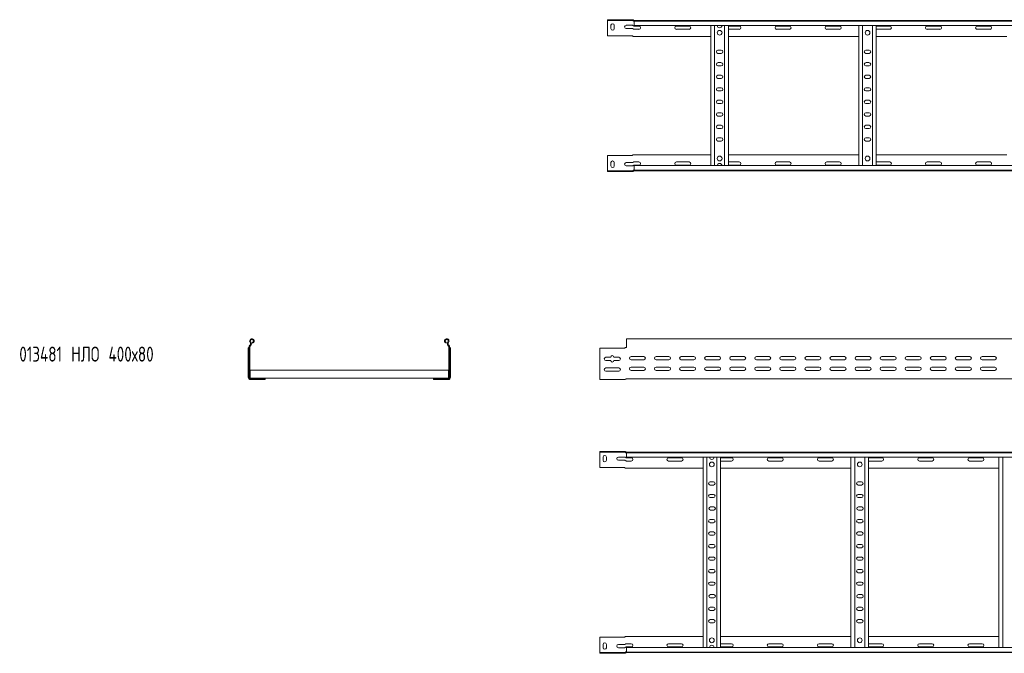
# Model space of a CAD drawing. Header units: millimetres. Extents: x -587 to 3650, y -4791 to -106.
# Tile 7 of 11: x -587 to 1377, y -2367 to -1102. Entities that reach past the tile are written whole.
import ezdxf

# ---------------------------------------------------------------- set-up
doc = ezdxf.new("R2010")
doc.units = ezdxf.units.MM
doc.styles.add('SLDTEXTSTYLE0', font='TXT', dxfattribs={"width": 0.7, "bigfont": 'bigfont'})

msp = doc.modelspace()

# ---------------------------------------------------------------- linework, layer by layer
at = {"color": 7, "linetype": 'Continuous', "lineweight": 15}
for p, q in [((585.3, -1102.2), (585.3, -1103.7)), ((633.4, -1102.2), (585.3, -1102.2)), ((585.3, -1103.7), (633.4, -1103.7)), ((585.3, -1106.7), (585.3, -1103.7)), ((585.3, -1134.2), (585.3, -1106.7)), ((592, -1113.4), (592, -1119.9)), ((598.5, -1119.9), (598.5, -1113.4)), ((622.5, -1113.4), (634.9, -1113.4)), ((633.4, -1102.2), (634.9, -1102.2)), ((634.9, -1103.7), (633.4, -1103.7)), ((634.9, -1102.2), (635.5, -1102.2)), ((635.5, -1103.8), (634.9, -1103.7)), ((637.1, -1103.2), (637.2, -1103.2)), ((637.8, -1103.7), (638.2, -1103.7)), ((638.2, -1103.7), (3585.3, -1103.7)), ((638.3, -1104.8), (638.3, -1103.7)), ((3585.3, -1104.8), (638.3, -1104.8)), ((638.3, -1113.9), (638.3, -1104.8)), ((638.3, -1113.9), (3585.3, -1113.9)), ((648, -1114.9), (638.3, -1114.9)), ((748, -1114.9), (722.5, -1114.9)), ((791.3, -1393.4), (791.3, -1113.9)), ((798.8, -1393.4), (798.8, -1113.9)), ((818.8, -1393.4), (818.8, -1113.9)), ((826.3, -1393.4), (826.3, -1113.9)), ((848, -1114.9), (826.3, -1114.9)), ((948, -1114.9), (922.5, -1114.9)), ((1048, -1114.9), (1022.5, -1114.9)), ((1086.3, -1393.4), (1086.3, -1113.9)), ((1093.8, -1393.4), (1093.8, -1113.9)), ((1113.8, -1393.4), (1113.8, -1113.9)), ((1121.3, -1393.4), (1121.3, -1113.9)), ((1148, -1114.9), (1122.5, -1114.9)), ((1248, -1114.9), (1222.5, -1114.9)), ((1348, -1114.9), (1322.5, -1114.9)), ((633.4, -1134.2), (585.3, -1134.2)), ((634.9, -1119.9), (622.5, -1119.9)), ((634.9, -1134.6), (635.5, -1135)), ((638.3, -1135.7), (637.2, -1135.7)), ((638.3, -1121.4), (648, -1121.4)), ((638.3, -1135.7), (791.3, -1135.7)), ((722.5, -1121.4), (748, -1121.4)), ((826.3, -1121.4), (848, -1121.4)), ((826.3, -1135.7), (1086.3, -1135.7)), ((922.5, -1121.4), (948, -1121.4)), ((1022.5, -1121.4), (1048, -1121.4)), ((1121.3, -1135.7), (1381.3, -1135.7)), ((1122.5, -1121.4), (1148, -1121.4)), ((1222.5, -1121.4), (1248, -1121.4)), ((1322.5, -1121.4), (1348, -1121.4)), ((812, -1162.9), (805.5, -1162.9)), ((805.5, -1169.4), (812, -1169.4)), ((1107, -1162.9), (1100.5, -1162.9)), ((1100.5, -1169.4), (1107, -1169.4)), ((812, -1187.9), (805.5, -1187.9)), ((805.5, -1194.4), (812, -1194.4)), ((1107, -1187.9), (1100.5, -1187.9)), ((1100.5, -1194.4), (1107, -1194.4)), ((812, -1212.9), (805.5, -1212.9)), ((1107, -1212.9), (1100.5, -1212.9)), ((805.5, -1219.4), (812, -1219.4)), ((1100.5, -1219.4), (1107, -1219.4)), ((812, -1237.9), (805.5, -1237.9)), ((805.5, -1244.4), (812, -1244.4)), ((1107, -1237.9), (1100.5, -1237.9)), ((1100.5, -1244.4), (1107, -1244.4)), ((812, -1262.9), (805.5, -1262.9)), ((805.5, -1269.4), (812, -1269.4)), ((1107, -1262.9), (1100.5, -1262.9)), ((1100.5, -1269.4), (1107, -1269.4)), ((812, -1287.9), (805.5, -1287.9)), ((805.5, -1294.4), (812, -1294.4)), ((1107, -1287.9), (1100.5, -1287.9)), ((1100.5, -1294.4), (1107, -1294.4)), ((812, -1312.9), (805.5, -1312.9)), ((1107, -1312.9), (1100.5, -1312.9)), ((805.5, -1319.4), (812, -1319.4)), ((1100.5, -1319.4), (1107, -1319.4)), ((812, -1337.9), (805.5, -1337.9)), ((805.5, -1344.4), (812, -1344.4)), ((1107, -1337.9), (1100.5, -1337.9)), ((1100.5, -1344.4), (1107, -1344.4)), ((633.4, -1373.2), (585.3, -1373.2)), ((585.3, -1373.2), (585.3, -1400.7)), ((634.9, -1372.8), (635.5, -1372.3)), ((638.3, -1371.7), (637.2, -1371.7)), ((638.3, -1371.7), (791.3, -1371.7)), ((826.3, -1371.7), (1086.3, -1371.7)), ((1121.3, -1371.7), (1381.3, -1371.7)), ((592, -1393.9), (592, -1387.4)), ((598.5, -1387.4), (598.5, -1393.9)), ((634.9, -1387.4), (622.5, -1387.4)), ((622.5, -1393.9), (634.9, -1393.9)), ((638.3, -1385.9), (648, -1385.9)), ((648, -1392.4), (638.3, -1392.4)), ((3585.3, -1393.4), (638.3, -1393.4)), ((638.3, -1393.4), (638.3, -1402.5)), ((722.5, -1385.9), (748, -1385.9)), ((748, -1392.4), (722.5, -1392.4)), ((826.3, -1385.9), (848, -1385.9)), ((848, -1392.4), (826.3, -1392.4)), ((922.5, -1385.9), (948, -1385.9)), ((948, -1392.4), (922.5, -1392.4)), ((1022.5, -1385.9), (1048, -1385.9)), ((1048, -1392.4), (1022.5, -1392.4)), ((1122.5, -1385.9), (1148, -1385.9)), ((1148, -1392.4), (1122.5, -1392.4)), ((1222.5, -1385.9), (1248, -1385.9)), ((1248, -1392.4), (1222.5, -1392.4)), ((1322.5, -1385.9), (1348, -1385.9)), ((1348, -1392.4), (1322.5, -1392.4)), ((585.3, -1400.7), (585.3, -1403.7)), ((585.3, -1405.2), (585.3, -1403.7)), ((585.3, -1403.7), (633.4, -1403.7)), ((633.4, -1405.2), (585.3, -1405.2)), ((634.9, -1403.7), (633.4, -1403.7)), ((633.4, -1405.2), (634.9, -1405.2)), ((635.5, -1403.5), (634.9, -1403.7)), ((634.9, -1405.2), (635.5, -1405.1)), ((637.1, -1404.2), (637.2, -1404.1)), ((637.8, -1403.7), (638.2, -1403.7)), ((638.2, -1403.7), (3585.3, -1403.7)), ((638.3, -1402.5), (3585.3, -1402.5)), ((638.3, -1402.5), (638.3, -1403.7)), ((-122.5, -1747.7), (-123, -1746.3)), ((263.3, -1747.7), (263.8, -1746.3)), ((3569.8, -1738.8), (622.8, -1738.8)), ((622.8, -1738.8), (622.8, -1746.3)), ((622.8, -1746.3), (622.8, -1751.6)), ((-131.1, -1757.4), (-131.1, -1757)), ((-131.1, -1815.8), (-131.1, -1757.4)), ((-130.1, -1756.3), (-130.1, -1756.3)), ((-130.1, -1756.3), (-129.6, -1756.3)), ((-129.6, -1756.1), (-129.6, -1815.8)), ((-128.1, -1756.1), (-128.1, -1815.8)), ((-127.6, -1751.6), (-128, -1751.9)), ((-126.5, -1752.6), (-126.9, -1753)), ((267.3, -1752.6), (267.6, -1753)), ((268.4, -1751.6), (268.7, -1751.9)), ((268.9, -1756.1), (268.9, -1815.8)), ((270.4, -1756.1), (270.4, -1815.8)), ((270.8, -1756.3), (270.4, -1756.3)), ((270.9, -1756.3), (270.8, -1756.3)), ((271.9, -1757.4), (271.8, -1757)), ((271.9, -1815.8), (271.9, -1757.4)), ((569.8, -1757.8), (569.8, -1815.8)), ((618, -1757.8), (569.8, -1757.8)), ((619.4, -1757.4), (620, -1757)), ((621.7, -1756.3), (622.8, -1756.3)), ((621.7, -1756.3), (621.7, -1756.3)), ((622.8, -1751.6), (622.8, -1751.9)), ((622.8, -1751.9), (622.8, -1755.8)), ((582.1, -1775.8), (591.6, -1775.8)), ((591.6, -1782.3), (582.1, -1782.3)), ((598.1, -1775.8), (607.6, -1775.8)), ((607.6, -1782.3), (598.1, -1782.3)), ((632.1, -1774.3), (657.6, -1774.3)), ((657.6, -1780.8), (632.1, -1780.8)), ((682.1, -1774.3), (707.6, -1774.3)), ((707.6, -1780.8), (682.1, -1780.8)), ((732.1, -1774.3), (757.6, -1774.3)), ((757.6, -1780.8), (732.1, -1780.8)), ((782.1, -1774.3), (807.6, -1774.3)), ((807.6, -1780.8), (782.1, -1780.8)), ((832.1, -1774.3), (857.6, -1774.3)), ((857.6, -1780.8), (832.1, -1780.8)), ((882.1, -1774.3), (907.6, -1774.3)), ((907.6, -1780.8), (882.1, -1780.8)), ((932.1, -1774.3), (957.6, -1774.3)), ((957.6, -1780.8), (932.1, -1780.8)), ((982.1, -1774.3), (1007.6, -1774.3)), ((1007.6, -1780.8), (982.1, -1780.8)), ((1032.1, -1774.3), (1057.6, -1774.3)), ((1057.6, -1780.8), (1032.1, -1780.8)), ((1082.1, -1774.3), (1107.6, -1774.3)), ((1107.6, -1780.8), (1082.1, -1780.8)), ((1132.1, -1774.3), (1157.6, -1774.3)), ((1157.6, -1780.8), (1132.1, -1780.8)), ((1182.1, -1774.3), (1207.6, -1774.3)), ((1207.6, -1780.8), (1182.1, -1780.8)), ((1232.1, -1774.3), (1257.6, -1774.3)), ((1257.6, -1780.8), (1232.1, -1780.8)), ((1282.1, -1774.3), (1307.6, -1774.3)), ((1307.6, -1780.8), (1282.1, -1780.8)), ((1332.1, -1774.3), (1357.6, -1774.3)), ((1357.6, -1780.8), (1332.1, -1780.8)), ((-127.1, -1801.9), (-127.1, -1803.7)), ((-127.1, -1801.9), (267.9, -1801.9)), ((-127.1, -1803.7), (-127.1, -1815.5)), ((267.9, -1801.9), (267.9, -1803.7)), ((267.9, -1803.7), (267.9, -1815.5)), ((582.1, -1797.1), (607.6, -1797.1)), ((607.6, -1803.6), (582.1, -1803.6)), ((632.1, -1795.6), (657.6, -1795.6)), ((657.6, -1802.1), (632.1, -1802.1)), ((682.1, -1795.6), (707.6, -1795.6)), ((707.6, -1802.1), (682.1, -1802.1)), ((732.1, -1795.6), (757.6, -1795.6)), ((757.6, -1802.1), (732.1, -1802.1)), ((781, -1801.9), (781.5, -1801.9)), ((782.1, -1795.6), (807.6, -1795.6)), ((807.6, -1802.1), (782.1, -1802.1)), ((805.1, -1801.9), (808.6, -1801.9)), ((832.1, -1795.6), (857.6, -1795.6)), ((857.6, -1802.1), (832.1, -1802.1)), ((882.1, -1795.6), (907.6, -1795.6)), ((907.6, -1802.1), (882.1, -1802.1)), ((932.1, -1795.6), (957.6, -1795.6)), ((957.6, -1802.1), (932.1, -1802.1)), ((982.1, -1795.6), (1007.6, -1795.6)), ((1007.6, -1802.1), (982.1, -1802.1)), ((1032.1, -1795.6), (1057.6, -1795.6)), ((1057.6, -1802.1), (1032.1, -1802.1)), ((1082.1, -1795.6), (1107.6, -1795.6)), ((1107.6, -1802.1), (1082.1, -1802.1)), ((1100.1, -1801.9), (1104, -1801.9)), ((1132.1, -1795.6), (1157.6, -1795.6)), ((1157.6, -1802.1), (1132.1, -1802.1)), ((1182.1, -1795.6), (1207.6, -1795.6)), ((1207.6, -1802.1), (1182.1, -1802.1)), ((1232.1, -1795.6), (1257.6, -1795.6)), ((1257.6, -1802.1), (1232.1, -1802.1)), ((1282.1, -1795.6), (1307.6, -1795.6)), ((1307.6, -1802.1), (1282.1, -1802.1)), ((1332.1, -1795.6), (1357.6, -1795.6)), ((1357.6, -1802.1), (1332.1, -1802.1)), ((-127.2, -1816.7), (-127.2, -1817.2)), ((-127.2, -1816.7), (-127.1, -1816.7)), ((-127.2, -1818.7), (-127.2, -1818.8)), ((-127.2, -1818.8), (-126.6, -1818.8)), ((-127.1, -1815.5), (-127.1, -1817.2)), ((-126.6, -1817.3), (-97.6, -1817.3)), ((-126.6, -1818.8), (-97.6, -1818.8)), ((-126.6, -1820.3), (-119.9, -1820.3)), ((-119.9, -1820.3), (-113.4, -1820.3)), ((-113.4, -1820.3), (-113.4, -1818.8)), ((-113.4, -1820.3), (-98.7, -1820.3)), ((-98.3, -1820.2), (-98.7, -1820.3)), ((-97.6, -1817.3), (238.4, -1817.3)), ((-97.6, -1817.3), (-97.6, -1818.8)), ((-97.6, -1819.2), (-97.6, -1818.8)), ((-97.6, -1819.2), (-97.6, -1819.3)), ((238.4, -1817.3), (238.4, -1818.8)), ((267.4, -1817.3), (238.4, -1817.3)), ((267.4, -1818.8), (238.4, -1818.8)), ((238.4, -1819.2), (238.4, -1818.8)), ((238.4, -1819.2), (238.4, -1819.3)), ((239.1, -1820.2), (239.5, -1820.3)), ((254.1, -1820.3), (239.5, -1820.3)), ((254.1, -1820.3), (254.1, -1818.8)), ((260.6, -1820.3), (254.1, -1820.3)), ((267.4, -1820.3), (260.6, -1820.3)), ((267.4, -1818.8), (268, -1818.8)), ((267.9, -1815.5), (267.9, -1817.2)), ((267.9, -1816.7), (268, -1816.7)), ((268, -1817.2), (268, -1816.7)), ((268, -1818.8), (268, -1818.7)), ((569.8, -1815.8), (569.8, -1820.3)), ((569.8, -1820.3), (619.4, -1820.3)), ((622.8, -1818.8), (790.4, -1818.8)), ((790.4, -1818.8), (796.2, -1818.8)), ((796.2, -1818.8), (1675.4, -1818.8)), ((569.8, -1963.6), (569.8, -1965.1)), ((618, -1963.6), (569.8, -1963.6)), ((569.8, -1965.1), (618, -1965.1)), ((569.8, -1968.1), (569.8, -1965.1)), ((569.8, -1995.6), (569.8, -1968.1)), ((576.6, -1974.9), (576.6, -1981.4)), ((583.1, -1981.4), (583.1, -1974.9)), ((607.1, -1974.9), (619.4, -1974.9)), ((619.4, -1981.4), (607.1, -1981.4)), ((618, -1963.6), (619.4, -1963.6)), ((619.4, -1965.1), (618, -1965.1)), ((619.4, -1963.6), (620, -1963.7)), ((620, -1965.2), (619.4, -1965.1)), ((621.7, -1964.6), (621.7, -1964.7)), ((622.3, -1965.1), (622.7, -1965.1)), ((622.7, -1965.1), (3569.8, -1965.1)), ((622.8, -1966.2), (622.8, -1965.1)), ((3569.8, -1966.2), (622.8, -1966.2)), ((622.8, -1975.3), (622.8, -1966.2)), ((622.8, -1975.3), (3569.8, -1975.3)), ((632.6, -1976.4), (622.8, -1976.4)), ((622.8, -1982.9), (632.6, -1982.9)), ((732.6, -1976.4), (707.1, -1976.4)), ((707.1, -1982.9), (732.6, -1982.9)), ((775.8, -2354.9), (775.8, -1975.3)), ((783.3, -2354.9), (783.3, -1975.3)), ((803.3, -2354.9), (803.3, -1975.3)), ((810.8, -2354.9), (810.8, -1975.3)), ((832.6, -1976.4), (810.8, -1976.4)), ((810.8, -1982.9), (832.6, -1982.9)), ((932.6, -1976.4), (907.1, -1976.4)), ((907.1, -1982.9), (932.6, -1982.9)), ((1032.6, -1976.4), (1007.1, -1976.4)), ((1007.1, -1982.9), (1032.6, -1982.9)), ((1070.8, -2354.9), (1070.8, -1975.3)), ((1078.3, -2354.9), (1078.3, -1975.3)), ((1098.3, -2354.9), (1098.3, -1975.3)), ((1105.8, -2354.9), (1105.8, -1975.3)), ((1132.6, -1976.4), (1107.1, -1976.4)), ((1107.1, -1982.9), (1132.6, -1982.9)), ((1232.6, -1976.4), (1207.1, -1976.4)), ((1207.1, -1982.9), (1232.6, -1982.9)), ((1332.6, -1976.4), (1307.1, -1976.4)), ((1307.1, -1982.9), (1332.6, -1982.9)), ((1365.8, -2354.9), (1365.8, -1975.3)), ((1373.3, -2354.9), (1373.3, -1975.3)), ((618, -1995.6), (569.8, -1995.6)), ((619.4, -1996), (620, -1996.4)), ((622.8, -1997.1), (621.7, -1997.1)), ((622.8, -1997.1), (775.8, -1997.1)), ((810.8, -1997.1), (1070.8, -1997.1)), ((1105.8, -1997.1), (1365.8, -1997.1)), ((796.6, -2024.4), (790.1, -2024.4)), ((790.1, -2030.9), (796.6, -2030.9)), ((1091.6, -2024.4), (1085.1, -2024.4)), ((1085.1, -2030.9), (1091.6, -2030.9)), ((796.6, -2049.4), (790.1, -2049.4)), ((790.1, -2055.9), (796.6, -2055.9)), ((1091.6, -2049.4), (1085.1, -2049.4)), ((1085.1, -2055.9), (1091.6, -2055.9)), ((797.1, -2074.4), (790.6, -2074.4)), ((790.6, -2080.9), (797.1, -2080.9)), ((1092.1, -2074.4), (1085.6, -2074.4)), ((1085.6, -2080.9), (1092.1, -2080.9)), ((796.6, -2099.4), (790.1, -2099.4)), ((1091.6, -2099.4), (1085.1, -2099.4)), ((790.1, -2105.9), (796.6, -2105.9)), ((1085.1, -2105.9), (1091.6, -2105.9)), ((796.6, -2124.4), (790.1, -2124.4)), ((790.1, -2130.9), (796.6, -2130.9)), ((1091.6, -2124.4), (1085.1, -2124.4)), ((1085.1, -2130.9), (1091.6, -2130.9)), ((796.6, -2149.4), (790.1, -2149.4)), ((790.1, -2155.9), (796.6, -2155.9)), ((1091.6, -2149.4), (1085.1, -2149.4)), ((1085.1, -2155.9), (1091.6, -2155.9)), ((796.6, -2174.4), (790.1, -2174.4)), ((1091.6, -2174.4), (1085.1, -2174.4)), ((790.1, -2180.9), (796.6, -2180.9)), ((1085.1, -2180.9), (1091.6, -2180.9)), ((796.6, -2199.4), (790.1, -2199.4)), ((790.1, -2205.9), (796.6, -2205.9)), ((1091.6, -2199.4), (1085.1, -2199.4)), ((1085.1, -2205.9), (1091.6, -2205.9)), ((796.6, -2224.4), (790.1, -2224.4)), ((790.1, -2230.9), (796.6, -2230.9)), ((1091.6, -2224.4), (1085.1, -2224.4)), ((1085.1, -2230.9), (1091.6, -2230.9)), ((797.1, -2249.4), (790.6, -2249.4)), ((790.6, -2255.9), (797.1, -2255.9)), ((1092.1, -2249.4), (1085.6, -2249.4)), ((1085.6, -2255.9), (1092.1, -2255.9)), ((796.6, -2274.4), (790.1, -2274.4)), ((1091.6, -2274.4), (1085.1, -2274.4)), ((790.1, -2280.9), (796.6, -2280.9)), ((1085.1, -2280.9), (1091.6, -2280.9)), ((796.6, -2299.4), (790.1, -2299.4)), ((790.1, -2305.9), (796.6, -2305.9)), ((1091.6, -2299.4), (1085.1, -2299.4)), ((1085.1, -2305.9), (1091.6, -2305.9)), ((618, -2334.6), (569.8, -2334.6)), ((569.8, -2334.6), (569.8, -2362.1)), ((619.4, -2334.2), (620, -2333.8)), ((622.8, -2333.1), (621.7, -2333.1)), ((622.8, -2333.1), (775.8, -2333.1)), ((810.8, -2333.1), (1070.8, -2333.1)), ((1105.8, -2333.1), (1365.8, -2333.1)), ((576.6, -2355.4), (576.6, -2348.9)), ((583.1, -2348.9), (583.1, -2355.4)), ((619.4, -2348.9), (607.1, -2348.9)), ((607.1, -2355.4), (619.4, -2355.4)), ((622.8, -2347.4), (632.6, -2347.4)), ((632.6, -2353.9), (622.8, -2353.9)), ((3569.8, -2354.9), (622.8, -2354.9)), ((622.8, -2354.9), (622.8, -2364)), ((707.1, -2347.4), (732.6, -2347.4)), ((732.6, -2353.9), (707.1, -2353.9)), ((810.8, -2347.4), (832.6, -2347.4)), ((832.6, -2353.9), (810.8, -2353.9)), ((907.1, -2347.4), (932.6, -2347.4)), ((932.6, -2353.9), (907.1, -2353.9)), ((1007.1, -2347.4), (1032.6, -2347.4)), ((1032.6, -2353.9), (1007.1, -2353.9)), ((1107.1, -2347.4), (1132.6, -2347.4)), ((1132.6, -2353.9), (1107.1, -2353.9)), ((1207.1, -2347.4), (1232.6, -2347.4)), ((1232.6, -2353.9), (1207.1, -2353.9)), ((1307.1, -2347.4), (1332.6, -2347.4)), ((1332.6, -2353.9), (1307.1, -2353.9)), ((569.8, -2362.1), (569.8, -2365.1)), ((569.8, -2366.6), (569.8, -2365.1)), ((569.8, -2365.1), (618, -2365.1)), ((618, -2366.6), (569.8, -2366.6)), ((619.4, -2365.1), (618, -2365.1)), ((618, -2366.6), (619.4, -2366.6)), ((620, -2365), (619.4, -2365.1)), ((619.4, -2366.6), (620, -2366.6)), ((621.7, -2365.6), (621.7, -2365.6)), ((622.3, -2365.1), (622.7, -2365.1)), ((622.7, -2365.1), (3569.8, -2365.1)), ((622.8, -2364), (3569.8, -2364)), ((622.8, -2364), (622.8, -2365.1))]:
    msp.add_line(p, q, dxfattribs=at)
at = {"color": 7, "linetype": 'Continuous', "lineweight": 15, "flags": 128}
for points in [[(1122.5, -1114.9), (1121.4, -1115.1), (1121.3, -1115.2)], [(1121.3, -1121.2), (1121.4, -1121.2), (1122.5, -1121.4)], [(1121.3, -1386.2), (1121.4, -1386.1), (1122.5, -1385.9)], [(1122.5, -1392.4), (1121.4, -1392.2), (1121.3, -1392.2)], [(1107.1, -1976.4), (1105.9, -1976.6), (1105.8, -1976.6)], [(1105.8, -1982.6), (1105.9, -1982.7), (1107.1, -1982.9)], [(1105.8, -2347.6), (1105.9, -2347.6), (1107.1, -2347.4)], [(1107.1, -2353.9), (1105.9, -2353.7), (1105.8, -2353.6)]]:
    msp.add_lwpolyline(points, dxfattribs=at)
at = {"color": 7, "linetype": 'Continuous', "lineweight": 15}
for centre in [(808.8, -1128.2), (1103.8, -1128.2), (808.8, -1379.2), (1103.8, -1379.2), (793.3, -1989.6), (1088.3, -1989.6), (793.3, -2340.6), (1088.3, -2340.6)]:
    msp.add_circle(centre, 4.75, dxfattribs=at)
for centre, radius, start, end in [((595.3, -1113.4), 3.25, 0, 180), ((622.5, -1116.7), 3.25, 90, 270), ((638.3, -1102.2), 1.5, 224.8835, 270), ((638.3, -1102.2), 3, 249.2512, 260.4059), ((648, -1118.2), 3.25, 270, 90), ((722.5, -1118.2), 3.25, 90, 270), ((748, -1118.2), 3.25, 270, 90), ((808.8, -1113.6), 4.75, 183.9233, 356.0767), ((848, -1118.2), 3.25, 270, 90), ((922.5, -1118.2), 3.25, 90, 270), ((948, -1118.2), 3.25, 270, 90), ((1022.5, -1118.2), 3.25, 90, 270), ((1048, -1118.2), 3.25, 270, 90), ((1148, -1118.2), 3.25, 270, 90), ((1222.5, -1118.2), 3.25, 90, 270), ((1248, -1118.2), 3.25, 270, 90), ((1322.5, -1118.2), 3.25, 90, 270), ((1348, -1118.2), 3.25, 270, 90), ((595.3, -1119.9), 3.25, 180, 0), ((633.4, -1137.2), 3, 60.3604, 90), ((805.5, -1166.2), 3.25, 90, 270), ((812, -1166.2), 3.25, 270, 90), ((1100.5, -1166.2), 3.25, 90, 270), ((1107, -1166.2), 3.25, 270, 90), ((805.5, -1191.2), 3.25, 90, 270), ((812, -1191.2), 3.25, 270, 90), ((1100.5, -1191.2), 3.25, 90, 270), ((1107, -1191.2), 3.25, 270, 90), ((805.5, -1216.2), 3.25, 90, 270), ((812, -1216.2), 3.25, 270, 90), ((1100.5, -1216.2), 3.25, 90, 270), ((1107, -1216.2), 3.25, 270, 90), ((805.5, -1241.2), 3.25, 90, 270), ((812, -1241.2), 3.25, 270, 90), ((1100.5, -1241.2), 3.25, 90, 270), ((1107, -1241.2), 3.25, 270, 90), ((805.5, -1266.2), 3.25, 90, 270), ((812, -1266.2), 3.25, 270, 90), ((1100.5, -1266.2), 3.25, 90, 270), ((1107, -1266.2), 3.25, 270, 90), ((805.5, -1291.2), 3.25, 90, 270), ((812, -1291.2), 3.25, 270, 90), ((1100.5, -1291.2), 3.25, 90, 270), ((1107, -1291.2), 3.25, 270, 90), ((805.5, -1316.2), 3.25, 90, 270), ((812, -1316.2), 3.25, 270, 90), ((1100.5, -1316.2), 3.25, 90, 270), ((1107, -1316.2), 3.25, 270, 90), ((805.5, -1341.2), 3.25, 90, 270), ((812, -1341.2), 3.25, 270, 90), ((1100.5, -1341.2), 3.25, 90, 270), ((1107, -1341.2), 3.25, 270, 90), ((633.4, -1370.2), 3, 270, 299.6396), ((595.3, -1387.4), 3.25, 0, 180), ((595.3, -1393.9), 3.25, 180, 0), ((622.5, -1390.7), 3.25, 90, 270), ((648, -1389.2), 3.25, 270, 90), ((722.5, -1389.2), 3.25, 90, 270), ((748, -1389.2), 3.25, 270, 90), ((808.8, -1393.8), 4.75, 3.9233, 176.0767), ((848, -1389.2), 3.25, 270, 90), ((922.5, -1389.2), 3.25, 90, 270), ((948, -1389.2), 3.25, 270, 90), ((1022.5, -1389.2), 3.25, 90, 270), ((1048, -1389.2), 3.25, 270, 90), ((1148, -1389.2), 3.25, 270, 90), ((1222.5, -1389.2), 3.25, 90, 270), ((1248, -1389.2), 3.25, 270, 90), ((1322.5, -1389.2), 3.25, 90, 270), ((1348, -1389.2), 3.25, 270, 90), ((638.3, -1405.2), 3, 99.5941, 110.7488), ((638.3, -1405.2), 1.5, 90, 135.1165), ((-123.9, -1743.4), 4.55, 288.1, 219.6816), ((-130.5, -1748.8), 4, 316.4649, 39.6816), ((-123.9, -1743.4), 3.05, 288.1, 219.6816), ((-130.5, -1748.8), 5.5, 316.4649, 39.6816), ((264.7, -1743.4), 4.55, 320.3184, 251.9), ((264.7, -1743.4), 3.05, 320.3184, 251.9), ((271.3, -1748.8), 5.5, 140.3184, 223.5351), ((271.3, -1748.8), 4, 140.3184, 223.5351), ((-123.6, -1756.1), 6, 136.4649, 180), ((-123.6, -1756.1), 4.5, 136.4649, 180), ((264.4, -1756.1), 4.5, 0, 43.5351), ((264.4, -1756.1), 6, 0, 43.5351), ((618, -1754.8), 3, 270, 299.6396), ((622.3, -1755.8), 0.5, 270, 328.6677), ((582.1, -1779.1), 3.25, 90, 270), ((594.8, -1775.8), 3.25, 0, 180), ((594.8, -1782.3), 3.25, 180, 0), ((607.6, -1779.1), 3.25, 270, 90), ((632.1, -1777.6), 3.25, 90, 270), ((657.6, -1777.6), 3.25, 270, 90), ((682.1, -1777.6), 3.25, 90, 270), ((707.6, -1777.6), 3.25, 270, 90), ((732.1, -1777.6), 3.25, 90, 270), ((757.6, -1777.6), 3.25, 270, 90), ((782.1, -1777.6), 3.25, 90, 270), ((807.6, -1777.6), 3.25, 270, 90), ((832.1, -1777.6), 3.25, 90, 270), ((857.6, -1777.6), 3.25, 270, 90), ((882.1, -1777.6), 3.25, 90, 270), ((907.6, -1777.6), 3.25, 270, 90), ((932.1, -1777.6), 3.25, 90, 270), ((957.6, -1777.6), 3.25, 270, 90), ((982.1, -1777.6), 3.25, 90, 270), ((1007.6, -1777.6), 3.25, 270, 90), ((1032.1, -1777.6), 3.25, 90, 270), ((1057.6, -1777.6), 3.25, 270, 90), ((1082.1, -1777.6), 3.25, 90, 270), ((1107.6, -1777.6), 3.25, 270, 90), ((1132.1, -1777.6), 3.25, 90, 270), ((1157.6, -1777.6), 3.25, 270, 90), ((1182.1, -1777.6), 3.25, 90, 270), ((1207.6, -1777.6), 3.25, 270, 90), ((1232.1, -1777.6), 3.25, 90, 270), ((1257.6, -1777.6), 3.25, 270, 90), ((1282.1, -1777.6), 3.25, 90, 270), ((1307.6, -1777.6), 3.25, 270, 90), ((1332.1, -1777.6), 3.25, 90, 270), ((1357.6, -1777.6), 3.25, 270, 90), ((582.1, -1800.3), 3.25, 90, 270), ((607.6, -1800.3), 3.25, 270, 90), ((632.1, -1798.8), 3.25, 90, 270), ((657.6, -1798.8), 3.25, 270, 90), ((682.1, -1798.8), 3.25, 90, 270), ((707.6, -1798.8), 3.25, 270, 90), ((732.1, -1798.8), 3.25, 90, 270), ((757.6, -1798.8), 3.25, 270, 90), ((782.1, -1798.8), 3.25, 90, 270), ((781.5, -1803.7), 1.8, 63.4372, 90), ((805.1, -1803.7), 1.8, 90, 116.5628), ((807.6, -1798.8), 3.25, 270, 90), ((832.1, -1798.8), 3.25, 90, 270), ((857.6, -1798.8), 3.25, 270, 90), ((882.1, -1798.8), 3.25, 90, 270), ((907.6, -1798.8), 3.25, 270, 90), ((932.1, -1798.8), 3.25, 90, 270), ((957.6, -1798.8), 3.25, 270, 90), ((982.1, -1798.8), 3.25, 90, 270), ((1007.6, -1798.8), 3.25, 270, 90), ((1032.1, -1798.8), 3.25, 90, 270), ((1057.6, -1798.8), 3.25, 270, 90), ((1082.1, -1798.8), 3.25, 90, 270), ((1100.1, -1803.7), 1.8, 90, 116.5628), ((1104, -1803.7), 1.8, 63.4372, 90), ((1107.6, -1798.8), 3.25, 270, 90), ((1132.1, -1798.8), 3.25, 90, 270), ((1157.6, -1798.8), 3.25, 270, 90), ((1182.1, -1798.8), 3.25, 90, 270), ((1207.6, -1798.8), 3.25, 270, 90), ((1232.1, -1798.8), 3.25, 90, 270), ((1257.6, -1798.8), 3.25, 270, 90), ((1282.1, -1798.8), 3.25, 90, 270), ((1307.6, -1798.8), 3.25, 270, 90), ((1332.1, -1798.8), 3.25, 90, 270), ((1357.6, -1798.8), 3.25, 270, 90), ((-126.6, -1815.8), 4.5, 180, 270), ((-126.6, -1815.8), 3, 180, 270), ((-126.6, -1815.8), 1.5, 180, 270), ((267.4, -1815.8), 1.5, 270, 0), ((267.4, -1815.8), 3, 270, 0), ((267.4, -1815.8), 4.5, 270, 0), ((619.4, -1817.3), 3, 270, 318.1897), ((622.8, -1820.3), 1.5, 90, 138.1897), ((579.8, -1974.9), 3.25, 0, 180), ((579.8, -1981.4), 3.25, 180, 0), ((607.1, -1978.1), 3.25, 90, 270), ((622.8, -1963.6), 1.5, 224.8835, 270), ((622.8, -1963.6), 3, 249.2512, 260.4059), ((632.6, -1979.6), 3.25, 270, 90), ((707.1, -1979.6), 3.25, 90, 270), ((732.6, -1979.6), 3.25, 270, 90), ((793.3, -1975), 4.75, 183.9233, 356.0767), ((832.6, -1979.6), 3.25, 270, 90), ((907.1, -1979.6), 3.25, 90, 270), ((932.6, -1979.6), 3.25, 270, 90), ((1007.1, -1979.6), 3.25, 90, 270), ((1032.6, -1979.6), 3.25, 270, 90), ((1132.6, -1979.6), 3.25, 270, 90), ((1207.1, -1979.6), 3.25, 90, 270), ((1232.6, -1979.6), 3.25, 270, 90), ((1307.1, -1979.6), 3.25, 90, 270), ((1332.6, -1979.6), 3.25, 270, 90), ((618, -1998.6), 3, 60.3604, 90), ((790.1, -2027.6), 3.25, 90, 270), ((796.6, -2027.6), 3.25, 270, 90), ((1085.1, -2027.6), 3.25, 90, 270), ((1091.6, -2027.6), 3.25, 270, 90), ((790.1, -2052.6), 3.25, 89.9999, 269.9999), ((796.6, -2052.6), 3.25, 269.9999, 89.9999), ((1085.1, -2052.6), 3.25, 89.9999, 269.9999), ((1091.6, -2052.6), 3.25, 269.9999, 89.9999), ((790.6, -2077.6), 3.25, 90, 270), ((797.1, -2077.6), 3.25, 270, 90), ((1085.6, -2077.6), 3.25, 90, 270), ((1092.1, -2077.6), 3.25, 270, 90), ((790.1, -2102.6), 3.25, 90.0001, 270.0001), ((796.6, -2102.6), 3.25, 270.0001, 90.0001), ((1085.1, -2102.6), 3.25, 90.0001, 270.0001), ((1091.6, -2102.6), 3.25, 270.0001, 90.0001), ((790.1, -2127.6), 3.25, 90, 270), ((796.6, -2127.6), 3.25, 270, 90), ((1085.1, -2127.6), 3.25, 90, 270), ((1091.6, -2127.6), 3.25, 270, 90), ((790.1, -2152.6), 3.25, 89.9999, 269.9999), ((796.6, -2152.6), 3.25, 269.9999, 89.9999), ((1085.1, -2152.6), 3.25, 89.9999, 269.9999), ((1091.6, -2152.6), 3.25, 269.9999, 89.9999), ((790.1, -2177.6), 3.25, 90.0001, 270.0001), ((796.6, -2177.6), 3.25, 270.0001, 90.0001), ((1085.1, -2177.6), 3.25, 90.0001, 270.0001), ((1091.6, -2177.6), 3.25, 270.0001, 90.0001), ((790.1, -2202.6), 3.25, 90, 270), ((796.6, -2202.6), 3.25, 270, 90), ((1085.1, -2202.6), 3.25, 90, 270), ((1091.6, -2202.6), 3.25, 270, 90), ((790.1, -2227.6), 3.25, 89.9999, 269.9999), ((796.6, -2227.6), 3.25, 269.9999, 89.9999), ((1085.1, -2227.6), 3.25, 89.9999, 269.9999), ((1091.6, -2227.6), 3.25, 269.9999, 89.9999), ((790.6, -2252.6), 3.25, 90, 270), ((797.1, -2252.6), 3.25, 270, 90), ((1085.6, -2252.6), 3.25, 90, 270), ((1092.1, -2252.6), 3.25, 270, 90), ((790.1, -2277.6), 3.25, 90.0001, 270.0001), ((796.6, -2277.6), 3.25, 270.0001, 90.0001), ((1085.1, -2277.6), 3.25, 90.0001, 270.0001), ((1091.6, -2277.6), 3.25, 270.0001, 90.0001), ((790.1, -2302.6), 3.25, 90, 270), ((796.6, -2302.6), 3.25, 270, 90), ((1085.1, -2302.6), 3.25, 90, 270), ((1091.6, -2302.6), 3.25, 270, 90), ((618, -2331.6), 3, 270, 299.6396), ((579.8, -2348.9), 3.25, 0, 180), ((579.8, -2355.4), 3.25, 180, 0), ((607.1, -2352.1), 3.25, 90, 270), ((632.6, -2350.6), 3.25, 270, 90), ((707.1, -2350.6), 3.25, 90, 270), ((732.6, -2350.6), 3.25, 270, 90), ((793.3, -2355.2), 4.75, 3.9233, 176.0767), ((832.6, -2350.6), 3.25, 270, 90), ((907.1, -2350.6), 3.25, 90, 270), ((932.6, -2350.6), 3.25, 270, 90), ((1007.1, -2350.6), 3.25, 90, 270), ((1032.6, -2350.6), 3.25, 270, 90), ((1132.6, -2350.6), 3.25, 270, 90), ((1207.1, -2350.6), 3.25, 90, 270), ((1232.6, -2350.6), 3.25, 270, 90), ((1307.1, -2350.6), 3.25, 90, 270), ((1332.6, -2350.6), 3.25, 270, 90), ((622.8, -2366.6), 3, 99.5941, 110.7488), ((622.8, -2366.6), 1.5, 90, 135.1165)]:
    msp.add_arc(centre, radius, start, end, dxfattribs=at)
for points, knots in [([(634.9, -1113.4), (635.1, -1113.4), (635.4, -1113.4), (635.7, -1113.6), (635.9, -1113.7), (636, -1113.7)], [0, 0, 0, 0, 0.346327, 0.691474, 1, 1, 1, 1]), ([(635.5, -1102.2), (635.6, -1102.3), (635.9, -1102.3), (636.5, -1102.6), (636.9, -1102.9), (637.1, -1103.1), (637.1, -1103.2)], [0, 0, 0, 0, 0.266463, 0.610739, 0.942052, 1, 1, 1, 1]), ([(636, -1104.2), (635.9, -1104.1), (635.7, -1103.9), (635.5, -1103.8), (635.5, -1103.8)], [0, 0, 0, 0, 0.627768, 1, 1, 1, 1]), ([(637.2, -1105), (636.9, -1104.8), (636.5, -1104.6), (636.2, -1104.3), (636, -1104.2)], [0, 0, 0, 0, 0.578861, 1, 1, 1, 1]), ([(636, -1113.7), (636.2, -1113.8), (636.4, -1113.9), (636.5, -1114.1), (636.6, -1114.2)], [0, 0, 0, 0, 0.7716576, 1, 1, 1, 1]), ([(636.6, -1114.2), (636.8, -1114.3), (637.1, -1114.6), (637.7, -1114.9), (638.1, -1114.9), (638.3, -1114.9)], [0, 0, 0, 0, 0.407021, 0.751647, 1, 1, 1, 1]), ([(638.3, -1105.2), (638.3, -1105.2), (638.2, -1105.2), (638.2, -1105.2), (638, -1105.2), (637.9, -1105.1), (637.8, -1105.1), (637.8, -1105.1)], [0, 0, 0, 0, 0.214041, 0.428088, 0.641869, 0.854622, 1, 1, 1, 1]), ([(638.2, -1103.7), (638.2, -1103.7), (638.3, -1103.7), (638.3, -1103.7), (638.3, -1103.7)], [0, 0, 0, 0, 0.614497, 1, 1, 1, 1]), ([(636, -1120.2), (635.9, -1120.1), (635.7, -1120), (635.2, -1119.9), (635, -1119.9), (634.9, -1119.9)], [0, 0, 0, 0, 0.4065921, 0.8153403, 1, 1, 1, 1]), ([(635.5, -1135), (635.5, -1135), (635.7, -1135.2), (635.9, -1135.3), (636, -1135.4)], [0, 0, 0, 0, 0.35721, 1, 1, 1, 1]), ([(636.6, -1120.7), (636.4, -1120.5), (636.2, -1120.3), (636.1, -1120.2), (636, -1120.2)], [0, 0, 0, 0, 0.771596, 1, 1, 1, 1]), ([(636, -1135.4), (636.2, -1135.5), (636.6, -1135.6), (637, -1135.7), (637.2, -1135.7)], [0, 0, 0, 0, 0.596465, 1, 1, 1, 1]), ([(638.3, -1121.4), (638, -1121.4), (637.6, -1121.4), (637, -1121.1), (636.7, -1120.8), (636.6, -1120.7)], [0, 0, 0, 0, 0.333665, 0.666043, 1, 1, 1, 1]), ([(635.5, -1372.3), (635.5, -1372.3), (635.7, -1372.1), (635.9, -1372), (636, -1372)], [0, 0, 0, 0, 0.35721, 1, 1, 1, 1]), ([(636, -1372), (636.2, -1371.9), (636.6, -1371.7), (637, -1371.7), (637.2, -1371.7)], [0, 0, 0, 0, 0.596465, 1, 1, 1, 1]), ([(636, -1387.1), (635.9, -1387.2), (635.7, -1387.3), (635.2, -1387.4), (635, -1387.4), (634.9, -1387.4)], [0, 0, 0, 0, 0.406592, 0.81534, 1, 1, 1, 1]), ([(634.9, -1393.9), (635.1, -1393.9), (635.4, -1393.9), (635.7, -1393.8), (635.9, -1393.7), (636, -1393.6)], [0, 0, 0, 0, 0.346327, 0.691474, 1, 1, 1, 1]), ([(636.6, -1386.7), (636.4, -1386.8), (636.2, -1387), (636.1, -1387.1), (636, -1387.1)], [0, 0, 0, 0, 0.771596, 1, 1, 1, 1]), ([(636, -1393.6), (636.2, -1393.5), (636.4, -1393.4), (636.5, -1393.2), (636.6, -1393.2)], [0, 0, 0, 0, 0.771658, 1, 1, 1, 1]), ([(638.3, -1385.9), (638, -1385.9), (637.6, -1386), (637, -1386.2), (636.7, -1386.5), (636.6, -1386.7)], [0, 0, 0, 0, 0.333665, 0.666043, 1, 1, 1, 1]), ([(636.6, -1393.2), (636.8, -1393), (637.1, -1392.7), (637.7, -1392.4), (638.1, -1392.4), (638.3, -1392.4)], [0, 0, 0, 0, 0.407021, 0.751647, 1, 1, 1, 1]), ([(636, -1403.2), (635.9, -1403.3), (635.7, -1403.4), (635.5, -1403.5), (635.5, -1403.5)], [0, 0, 0, 0, 0.627768, 1, 1, 1, 1]), ([(635.5, -1405.1), (635.6, -1405.1), (635.9, -1405), (636.5, -1404.7), (636.9, -1404.4), (637.1, -1404.2), (637.1, -1404.2)], [0, 0, 0, 0, 0.266463, 0.610739, 0.942052, 1, 1, 1, 1]), ([(637.2, -1402.4), (636.9, -1402.5), (636.5, -1402.7), (636.2, -1403), (636, -1403.2)], [0, 0, 0, 0, 0.578861, 1, 1, 1, 1]), ([(638.3, -1402.2), (638.3, -1402.2), (638.2, -1402.2), (638.2, -1402.2), (638, -1402.2), (637.9, -1402.2), (637.8, -1402.2), (637.8, -1402.2)], [0, 0, 0, 0, 0.214041, 0.428088, 0.641869, 0.854622, 1, 1, 1, 1]), ([(638.2, -1403.7), (638.2, -1403.7), (638.3, -1403.7), (638.3, -1403.7), (638.3, -1403.7)], [0, 0, 0, 0, 0.614497, 1, 1, 1, 1]), ([(-131.1, -1757), (-131, -1756.9), (-130.9, -1756.6), (-130.7, -1756.4), (-130.3, -1756.3), (-130.1, -1756.3), (-130.1, -1756.3)], [0, 0, 0, 0, 0.266463, 0.610739, 0.942052, 1, 1, 1, 1]), ([(271.8, -1757), (271.8, -1756.9), (271.7, -1756.6), (271.4, -1756.4), (271.1, -1756.3), (270.9, -1756.3), (270.9, -1756.3)], [0, 0, 0, 0, 0.266463, 0.610739, 0.942052, 1, 1, 1, 1]), ([(620, -1757), (620.2, -1756.9), (620.5, -1756.6), (621.1, -1756.4), (621.5, -1756.3), (621.7, -1756.3), (621.7, -1756.3)], [0, 0, 0, 0, 0.266463, 0.610739, 0.942052, 1, 1, 1, 1]), ([(622.7, -1756.1), (622.8, -1756), (622.8, -1755.9), (622.8, -1755.8), (622.8, -1755.8)], [0, 0, 0, 0, 0.614497, 1, 1, 1, 1]), ([(-119.1, -1819.8), (-119.3, -1819.9), (-119.6, -1820.1), (-119.8, -1820.3), (-119.9, -1820.3), (-119.9, -1820.3)], [0, 0, 0, 0, 0.407021, 0.751647, 1, 1, 1, 1]), ([(-118.7, -1819.3), (-118.8, -1819.4), (-118.9, -1819.6), (-119.1, -1819.8), (-119.1, -1819.8)], [0, 0, 0, 0, 0.771658, 1, 1, 1, 1]), ([(-118.4, -1818.8), (-118.4, -1818.8), (-118.4, -1818.8), (-118.5, -1819), (-118.6, -1819.2), (-118.7, -1819.3)], [0, 0, 0, 0, 0.346327, 0.691474, 1, 1, 1, 1]), ([(-113.4, -1820.3), (-113.3, -1820.3), (-113.3, -1820.3), (-113, -1820.1), (-112.8, -1819.9), (-112.6, -1819.8)], [0, 0, 0, 0, 0.333665, 0.666043, 1, 1, 1, 1]), ([(-112.6, -1819.8), (-112.5, -1819.7), (-112.3, -1819.5), (-112.2, -1819.3), (-112.2, -1819.3)], [0, 0, 0, 0, 0.771596, 1, 1, 1, 1]), ([(-112.2, -1819.3), (-112.1, -1819.2), (-112, -1819), (-111.9, -1818.8), (-111.9, -1818.8), (-111.9, -1818.8)], [0, 0, 0, 0, 0.406592, 0.81534, 1, 1, 1, 1]), ([(-97.6, -1819.3), (-97.6, -1819.5), (-97.7, -1819.8), (-97.9, -1820.1), (-98.2, -1820.2), (-98.3, -1820.2)], [0, 0, 0, 0, 0.363546, 0.728815, 1, 1, 1, 1]), ([(238.4, -1819.3), (238.4, -1819.5), (238.4, -1819.8), (238.7, -1820.1), (238.9, -1820.2), (239.1, -1820.2)], [0, 0, 0, 0, 0.363546, 0.728815, 1, 1, 1, 1]), ([(252.9, -1819.3), (252.9, -1819.2), (252.7, -1819), (252.6, -1818.8), (252.6, -1818.8), (252.6, -1818.8)], [0, 0, 0, 0, 0.406592, 0.81534, 1, 1, 1, 1]), ([(253.4, -1819.8), (253.2, -1819.7), (253.1, -1819.5), (253, -1819.3), (252.9, -1819.3)], [0, 0, 0, 0, 0.7715961, 1, 1, 1, 1]), ([(254.1, -1820.3), (254.1, -1820.3), (254.1, -1820.3), (253.8, -1820.1), (253.5, -1819.9), (253.4, -1819.8)], [0, 0, 0, 0, 0.333665, 0.666043, 1, 1, 1, 1]), ([(259.1, -1818.8), (259.1, -1818.8), (259.2, -1818.8), (259.3, -1819), (259.4, -1819.2), (259.4, -1819.3)], [0, 0, 0, 0, 0.346327, 0.691474, 1, 1, 1, 1]), ([(259.4, -1819.3), (259.5, -1819.4), (259.6, -1819.6), (259.8, -1819.8), (259.9, -1819.8)], [0, 0, 0, 0, 0.771658, 1, 1, 1, 1]), ([(259.9, -1819.8), (260.1, -1819.9), (260.4, -1820.1), (260.6, -1820.3), (260.6, -1820.3), (260.6, -1820.3)], [0, 0, 0, 0, 0.407021, 0.751647, 1, 1, 1, 1]), ([(619.4, -1974.9), (619.6, -1974.9), (619.9, -1974.9), (620.3, -1975), (620.5, -1975.1), (620.6, -1975.2)], [0, 0, 0, 0, 0.346327, 0.691474, 1, 1, 1, 1]), ([(620.6, -1981.7), (620.4, -1981.6), (620.2, -1981.5), (619.8, -1981.4), (619.5, -1981.4), (619.4, -1981.4)], [0, 0, 0, 0, 0.4065921, 0.8153403, 1, 1, 1, 1]), ([(620, -1963.7), (620.2, -1963.7), (620.5, -1963.8), (621.1, -1964.1), (621.5, -1964.4), (621.7, -1964.6), (621.7, -1964.6)], [0, 0, 0, 0, 0.266463, 0.610739, 0.942052, 1, 1, 1, 1]), ([(620.6, -1965.6), (620.5, -1965.5), (620.3, -1965.3), (620.1, -1965.3), (620, -1965.2)], [0, 0, 0, 0, 0.627768, 1, 1, 1, 1]), ([(621.7, -1966.4), (621.5, -1966.3), (621, -1966.1), (620.7, -1965.8), (620.6, -1965.6)], [0, 0, 0, 0, 0.578861, 1, 1, 1, 1]), ([(620.6, -1975.2), (620.7, -1975.3), (620.9, -1975.4), (621.1, -1975.6), (621.1, -1975.6)], [0, 0, 0, 0, 0.7716576, 1, 1, 1, 1]), ([(621.1, -1982.1), (621, -1982), (620.8, -1981.8), (620.6, -1981.7), (620.6, -1981.7)], [0, 0, 0, 0, 0.771596, 1, 1, 1, 1]), ([(621.1, -1975.6), (621.3, -1975.8), (621.6, -1976.1), (622.2, -1976.3), (622.6, -1976.3), (622.8, -1976.4)], [0, 0, 0, 0, 0.407021, 0.751647, 1, 1, 1, 1]), ([(622.8, -1982.9), (622.6, -1982.8), (622.1, -1982.8), (621.6, -1982.5), (621.3, -1982.2), (621.1, -1982.1)], [0, 0, 0, 0, 0.333665, 0.666043, 1, 1, 1, 1]), ([(622.8, -1966.6), (622.8, -1966.6), (622.8, -1966.6), (622.7, -1966.6), (622.6, -1966.6), (622.4, -1966.6), (622.3, -1966.6), (622.3, -1966.6)], [0, 0, 0, 0, 0.214041, 0.428088, 0.641869, 0.854622, 1, 1, 1, 1]), ([(622.7, -1965.1), (622.8, -1965.1), (622.8, -1965.1), (622.8, -1965.1), (622.8, -1965.1)], [0, 0, 0, 0, 0.614497, 1, 1, 1, 1]), ([(620, -1996.4), (620.1, -1996.5), (620.3, -1996.7), (620.5, -1996.8), (620.6, -1996.8)], [0, 0, 0, 0, 0.35721, 1, 1, 1, 1]), ([(620.6, -1996.8), (620.8, -1996.9), (621.1, -1997.1), (621.6, -1997.1), (621.7, -1997.1)], [0, 0, 0, 0, 0.596465, 1, 1, 1, 1]), ([(620, -2333.8), (620.1, -2333.7), (620.3, -2333.6), (620.5, -2333.5), (620.6, -2333.4)], [0, 0, 0, 0, 0.35721, 1, 1, 1, 1]), ([(620.6, -2333.4), (620.8, -2333.3), (621.1, -2333.2), (621.6, -2333.1), (621.7, -2333.1)], [0, 0, 0, 0, 0.596465, 1, 1, 1, 1]), ([(620.6, -2348.6), (620.4, -2348.6), (620.2, -2348.7), (619.8, -2348.8), (619.5, -2348.9), (619.4, -2348.9)], [0, 0, 0, 0, 0.406592, 0.81534, 1, 1, 1, 1]), ([(619.4, -2355.4), (619.6, -2355.4), (619.9, -2355.3), (620.3, -2355.2), (620.5, -2355.1), (620.6, -2355.1)], [0, 0, 0, 0, 0.346327, 0.691474, 1, 1, 1, 1]), ([(621.1, -2348.1), (621, -2348.2), (620.8, -2348.4), (620.6, -2348.5), (620.6, -2348.6)], [0, 0, 0, 0, 0.771596, 1, 1, 1, 1]), ([(620.6, -2355.1), (620.7, -2355), (620.9, -2354.8), (621.1, -2354.7), (621.1, -2354.6)], [0, 0, 0, 0, 0.771658, 1, 1, 1, 1]), ([(622.8, -2347.4), (622.6, -2347.4), (622.1, -2347.4), (621.6, -2347.7), (621.3, -2348), (621.1, -2348.1)], [0, 0, 0, 0, 0.333665, 0.666043, 1, 1, 1, 1]), ([(621.1, -2354.6), (621.3, -2354.4), (621.6, -2354.1), (622.2, -2353.9), (622.6, -2353.9), (622.8, -2353.9)], [0, 0, 0, 0, 0.407021, 0.751647, 1, 1, 1, 1]), ([(620.6, -2364.6), (620.5, -2364.7), (620.3, -2364.9), (620.1, -2365), (620, -2365)], [0, 0, 0, 0, 0.627768, 1, 1, 1, 1]), ([(620, -2366.6), (620.2, -2366.5), (620.5, -2366.4), (621.1, -2366.2), (621.5, -2365.8), (621.7, -2365.6), (621.7, -2365.6)], [0, 0, 0, 0, 0.266463, 0.610739, 0.942052, 1, 1, 1, 1]), ([(621.7, -2363.8), (621.5, -2363.9), (621, -2364.1), (620.7, -2364.5), (620.6, -2364.6)], [0, 0, 0, 0, 0.578861, 1, 1, 1, 1]), ([(622.8, -2363.6), (622.8, -2363.6), (622.8, -2363.6), (622.7, -2363.6), (622.6, -2363.6), (622.4, -2363.6), (622.3, -2363.6), (622.3, -2363.7)], [0, 0, 0, 0, 0.214041, 0.428088, 0.641869, 0.854622, 1, 1, 1, 1]), ([(622.7, -2365.1), (622.8, -2365.1), (622.8, -2365.1), (622.8, -2365.1), (622.8, -2365.1)], [0, 0, 0, 0, 0.614497, 1, 1, 1, 1])]:
    msp.add_open_spline(points, degree=3, knots=knots, dxfattribs=at)

# ---------------------------------------------------------------- texts
at = {"color": 7, "linetype": 'Continuous', "lineweight": 0, "insert": (-587.8, -1754.6), "char_height": 30, "attachment_point": 1, "style": 'SLDTEXTSTYLE0'}
msp.add_mtext('013481 \\M+1844E\\M+1844C\\M+1844F 400\\M+1848780', dxfattribs=at)

doc.saveas('drawing.dxf')
